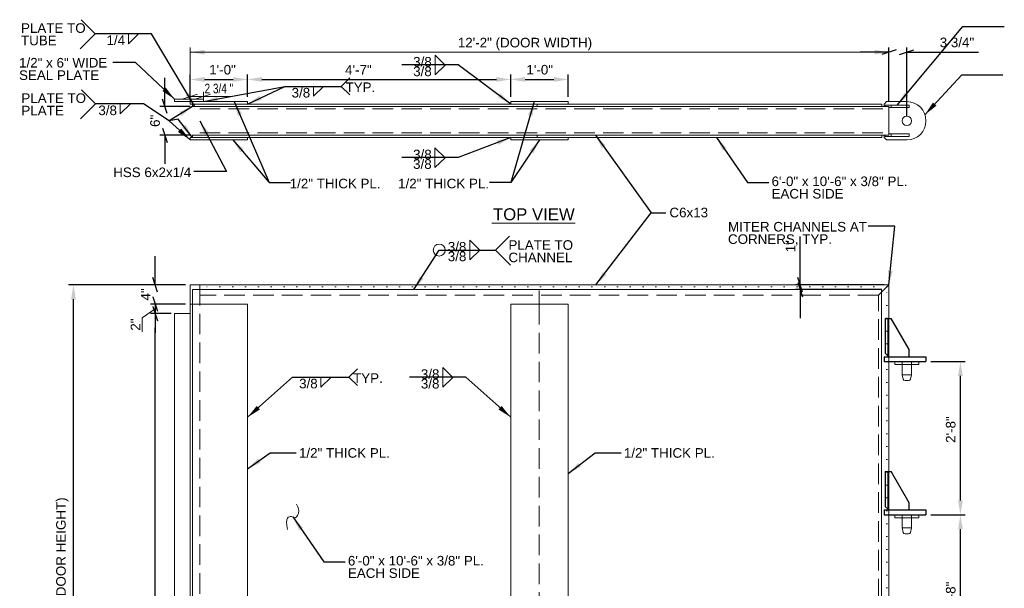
# Model space of a CAD drawing. Header units: inches. Extents: x 736 to 1194, y -283 to -11.
# Tile 2 of 5: x 736 to 942, y -132 to -13. Entities that reach past the tile are written whole.
import ezdxf
from ezdxf.enums import TextEntityAlignment as Align

# ---------------------------------------------------------------- set-up
doc = ezdxf.new("R2010")
doc.units = ezdxf.units.IN
doc.header["$LTSCALE"] = 12
doc.header["$MEASUREMENT"] = 0
doc.linetypes.add('DGN Style 1', pattern=[0.215316, 0.000358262, -0.214957])
doc.linetypes.add('DGN Style 3', pattern=[0.501567, 0.358262, -0.143305])
for name, color, linetype, lineweight in [('G-ANNO-DIM', 1, 'Continuous', 0), ('G-ANNO-TEXT', 7, 'Continuous', 0), ('S-FSTN-MISC', 12, 'Continuous', 13), ('S-STIF-TRAN', 3, 'Continuous', 30)]:
    doc.layers.add(name, color=color, linetype=linetype, lineweight=lineweight)
doc.styles.add("1 1 2 1'-0", font='arial.ttf', dxfattribs={"height": 1})
doc.styles.add("3 4 1'-0", font='arial.ttf', dxfattribs={"height": 2})
doc.dimstyles.new("3 4 1'-0", dxfattribs={"dimtxt": 2, "dimasz": 3, "dimexe": 1, "dimexo": 1, "dimgap": 1, "dimtad": 1, "dimdec": 4, "dimzin": 15, "dimdsep": 46, "dimlunit": 4, "dimtxsty": "3 4 1'-0", "dimblk": '_Oblique_0.3', "dimcen": 0.09, "dimadec": 4, "dimazin": 3, "dimtfac": 1, "dimtdec": 4, "dimtofl": 0, "dimtmove": 0, "dimatfit": 3, "dimfxl": 1, "dimfrac": 2, "dimtzin": 15, "dimarcsym": 0})

# ---------------------------------------------------------------- blocks, each defined once
blk = doc.blocks.new('*D7')
at = {"layer": 'Defpoints', "color": 0, "lineweight": 0, "transparency": 16777216}
for p in [(783.59, -25.57), (771.59, -30.21), (783.59, -30.21)]:
    blk.add_point(p, dxfattribs=at)
at = {"layer": 'G-ANNO-DIM', "color": 0, "lineweight": -2, "transparency": 16777216}
for p, q in [((771.59, -29.21), (771.59, -24.57)), ((783.59, -29.21), (783.59, -24.57)), ((774.59, -25.57), (780.59, -25.57))]:
    blk.add_line(p, q, dxfattribs=at)
at = {"layer": 'G-ANNO-DIM', "color": 0, "lineweight": 0, "transparency": 16777216}
for points in [[(774.59, -25.07), (774.59, -26.07), (771.59, -25.57)], [(780.59, -25.07), (780.59, -26.07), (783.59, -25.57)]]:
    blk.add_solid(points, dxfattribs=at)
at = {"layer": 'G-ANNO-DIM', "color": 0, "transparency": 16777216, "insert": (778.35, -23.55), "char_height": 2, "attachment_point": 5, "style": "3 4 1'-0"}
blk.add_mtext('1\'-0"', dxfattribs=at)
blk = doc.blocks.new('*D11')
at = {"layer": 'Defpoints', "color": 0, "lineweight": 0, "transparency": 16777216}
for p in [(838.59, -25.57), (783.59, -30.21), (838.59, -30.21)]:
    blk.add_point(p, dxfattribs=at)
at = {"layer": 'G-ANNO-DIM', "color": 0, "lineweight": -2, "transparency": 16777216}
for p, q in [((783.59, -29.21), (783.59, -24.57)), ((838.59, -29.21), (838.59, -24.57)), ((786.59, -25.57), (835.59, -25.57))]:
    blk.add_line(p, q, dxfattribs=at)
at = {"layer": 'G-ANNO-DIM', "color": 0, "lineweight": 0, "transparency": 16777216}
for points in [[(786.59, -25.07), (786.59, -26.07), (783.59, -25.57)], [(835.59, -25.07), (835.59, -26.07), (838.59, -25.57)]]:
    blk.add_solid(points, dxfattribs=at)
at = {"layer": 'G-ANNO-DIM', "color": 0, "transparency": 16777216, "insert": (806.74, -23.57), "char_height": 2, "attachment_point": 5, "style": "3 4 1'-0"}
blk.add_mtext('4\'-7"', dxfattribs=at)
blk = doc.blocks.new('*D10')
at = {"layer": 'Defpoints', "color": 0, "lineweight": 0, "transparency": 16777216}
for p in [(850.59, -25.57), (838.59, -30.21), (850.59, -30.21)]:
    blk.add_point(p, dxfattribs=at)
at = {"layer": 'G-ANNO-DIM', "color": 0, "lineweight": -2, "transparency": 16777216}
for p, q in [((838.59, -29.21), (838.59, -24.57)), ((850.59, -29.21), (850.59, -24.57)), ((841.59, -25.57), (847.59, -25.57))]:
    blk.add_line(p, q, dxfattribs=at)
at = {"layer": 'G-ANNO-DIM', "color": 0, "lineweight": 0, "transparency": 16777216}
for points in [[(841.59, -25.07), (841.59, -26.07), (838.59, -25.57)], [(847.59, -25.07), (847.59, -26.07), (850.59, -25.57)]]:
    blk.add_solid(points, dxfattribs=at)
at = {"layer": 'G-ANNO-DIM', "color": 0, "transparency": 16777216, "insert": (844.63, -23.55), "char_height": 2, "attachment_point": 5, "style": "3 4 1'-0"}
blk.add_mtext('1\'-0"', dxfattribs=at)
blk = doc.blocks.new('_Oblique_0.3')
at = {"color": 0, "linetype": 'ByBlock', "lineweight": -2}
for p, q in [((0, 0), (-1, 0)), ((0.5, 0.167), (-0.5, -0.167))]:
    blk.add_line(p, q, dxfattribs=at)
blk = doc.blocks.new('*D21')
at = {"layer": 'Defpoints', "color": 0, "lineweight": 0, "transparency": 16777216}
for p in [(764.29, -74.45), (768.59, -74.45), (768.59, -190.45)]:
    blk.add_point(p, dxfattribs=at)
at = {"layer": 'G-ANNO-DIM', "color": 0, "lineweight": -2, "transparency": 16777216}
for p, q in [((767.59, -74.45), (763.29, -74.45)), ((764.29, -187.45), (764.29, -77.45)), ((767.59, -190.45), (763.29, -190.45))]:
    blk.add_line(p, q, dxfattribs=at)
at = {"layer": 'G-ANNO-DIM', "color": 0, "lineweight": -2, "transparency": 16777216, "xscale": 3, "yscale": 3, "zscale": 3}
for p, rotation in [((764.29, -74.45), 90), ((764.29, -190.45), 270)]:
    blk.add_blockref('_Oblique_0.3', p, dxfattribs=dict(at, rotation=rotation))
at = {"layer": 'G-ANNO-DIM', "color": 0, "transparency": 16777216, "insert": (762.27, -137.72), "char_height": 2, "attachment_point": 5, "rotation": 90, "style": "3 4 1'-0"}
blk.add_mtext('9\'-8"', dxfattribs=at)
blk = doc.blocks.new('*D23')
at = {"layer": 'Defpoints', "color": 0, "lineweight": 0, "transparency": 16777216}
for p in [(764.29, -68.45), (771.59, -68.45), (771.59, -72.45)]:
    blk.add_point(p, dxfattribs=at)
at = {"layer": 'G-ANNO-DIM', "color": 0, "lineweight": -2, "transparency": 16777216}
for p, q in [((764.29, -65.45), (764.29, -62.45)), ((770.59, -68.45), (763.29, -68.45)), ((770.59, -72.45), (763.29, -72.45)), ((764.29, -75.45), (764.29, -78.45))]:
    blk.add_line(p, q, dxfattribs=at)
at = {"layer": 'G-ANNO-DIM', "color": 0, "lineweight": -2, "transparency": 16777216, "xscale": 3, "yscale": 3, "zscale": 3}
for p, rotation in [((764.29, -68.45), 270), ((764.29, -72.45), 90)]:
    blk.add_blockref('_Oblique_0.3', p, dxfattribs=dict(at, rotation=rotation))
at = {"layer": 'G-ANNO-DIM', "color": 0, "transparency": 16777216, "insert": (762.29, -70.45), "char_height": 2, "attachment_point": 5, "rotation": 90, "style": "3 4 1'-0"}
blk.add_mtext('4"', dxfattribs=at)
blk = doc.blocks.new('*D25')
at = {"layer": 'Defpoints', "color": 0, "lineweight": 0, "transparency": 16777216}
for p in [(766.28, -31.21), (772.59, -31.21), (772.59, -37.21)]:
    blk.add_point(p, dxfattribs=at)
at = {"layer": 'G-ANNO-DIM', "color": 0, "lineweight": -2, "transparency": 16777216}
for p, q in [((766.28, -28.21), (766.28, -25.21)), ((771.59, -31.21), (765.28, -31.21)), ((771.59, -37.21), (765.28, -37.21)), ((766.28, -40.21), (766.28, -43.21))]:
    blk.add_line(p, q, dxfattribs=at)
at = {"layer": 'G-ANNO-DIM', "color": 0, "lineweight": -2, "transparency": 16777216, "xscale": 3, "yscale": 3, "zscale": 3}
for p, rotation in [((766.28, -31.21), 270), ((766.28, -37.21), 90)]:
    blk.add_blockref('_Oblique_0.3', p, dxfattribs=dict(at, rotation=rotation))
at = {"layer": 'G-ANNO-DIM', "color": 0, "transparency": 16777216, "insert": (764.26, -34.21), "char_height": 2, "attachment_point": 5, "rotation": 90, "style": "3 4 1'-0"}
blk.add_mtext('6"', dxfattribs=at)
blk = doc.blocks.new('*D31')
at = {"layer": 'Defpoints', "color": 0, "lineweight": 0, "transparency": 16777216}
for p in [(925.34, -116.45), (932.54, -116.45), (925.34, -148.45)]:
    blk.add_point(p, dxfattribs=at)
at = {"layer": 'G-ANNO-DIM', "color": 0, "lineweight": -2, "transparency": 16777216}
for p, q in [((926.34, -116.45), (933.54, -116.45)), ((932.54, -145.45), (932.54, -119.45)), ((926.34, -148.45), (933.54, -148.45))]:
    blk.add_line(p, q, dxfattribs=at)
at = {"layer": 'G-ANNO-DIM', "color": 0, "lineweight": 0, "transparency": 16777216}
for points in [[(932.04, -119.45), (933.04, -119.45), (932.54, -116.45)], [(932.04, -145.45), (933.04, -145.45), (932.54, -148.45)]]:
    blk.add_solid(points, dxfattribs=at)
at = {"layer": 'G-ANNO-DIM', "color": 0, "transparency": 16777216, "insert": (930.52, -133.2), "char_height": 2, "attachment_point": 5, "rotation": 90, "style": "3 4 1'-0"}
blk.add_mtext('2\'-8"', dxfattribs=at)
blk = doc.blocks.new('*D33')
at = {"layer": 'Defpoints', "color": 0, "lineweight": 0, "transparency": 16777216}
for p in [(925.34, -84.45), (932.54, -84.45), (925.34, -116.45)]:
    blk.add_point(p, dxfattribs=at)
at = {"layer": 'G-ANNO-DIM', "color": 0, "lineweight": -2, "transparency": 16777216}
for p, q in [((926.34, -84.45), (933.54, -84.45)), ((932.54, -113.45), (932.54, -87.45)), ((926.34, -116.45), (933.54, -116.45))]:
    blk.add_line(p, q, dxfattribs=at)
at = {"layer": 'G-ANNO-DIM', "color": 0, "lineweight": 0, "transparency": 16777216}
for points in [[(932.04, -87.45), (933.04, -87.45), (932.54, -84.45)], [(932.04, -113.45), (933.04, -113.45), (932.54, -116.45)]]:
    blk.add_solid(points, dxfattribs=at)
at = {"layer": 'G-ANNO-DIM', "color": 0, "transparency": 16777216, "insert": (930.52, -98.67), "char_height": 2, "attachment_point": 5, "rotation": 90, "style": "3 4 1'-0"}
blk.add_mtext('2\'-8"', dxfattribs=at)
blk = doc.blocks.new('all_around')
at = {"layer": 'G-ANNO-TEXT'}
blk.add_circle((0, 0), 0.0625, dxfattribs=at)
blk = doc.blocks.new('*D86')
at = {"layer": 'Defpoints', "color": 0, "lineweight": 0, "transparency": 16777216}
for p in [(921.34, -19.88), (917.59, -31.21), (921.34, -34.21)]:
    blk.add_point(p, dxfattribs=at)
at = {"layer": 'G-ANNO-DIM', "color": 0, "lineweight": -2, "transparency": 16777216}
for p, q in [((914.59, -19.88), (911.59, -19.88)), ((917.59, -30.21), (917.59, -18.88)), ((921.34, -33.21), (921.34, -18.88)), ((924.34, -19.88), (936.3, -19.88))]:
    blk.add_line(p, q, dxfattribs=at)
at = {"layer": 'G-ANNO-DIM', "color": 0, "lineweight": -2, "transparency": 16777216, "xscale": 3, "yscale": 3, "zscale": 3}
blk.add_blockref('_Oblique_0.3', (917.59, -19.88), dxfattribs=at)
at = {"layer": 'G-ANNO-DIM', "color": 0, "lineweight": -2, "transparency": 16777216, "xscale": 3, "yscale": 3, "zscale": 3, "rotation": 180}
blk.add_blockref('_Oblique_0.3', (921.34, -19.88), dxfattribs=at)
at = {"layer": 'G-ANNO-DIM', "color": 0, "transparency": 16777216, "insert": (931.82, -17.85), "char_height": 2, "attachment_point": 5, "style": "3 4 1'-0"}
blk.add_mtext('3 3/4"', dxfattribs=at)
blk = doc.blocks.new('*D90')
at = {"layer": 'Defpoints', "color": 0, "lineweight": 0, "transparency": 16777216}
for p in [(747.2, -68.45), (771.59, -68.45), (771.59, -196.45)]:
    blk.add_point(p, dxfattribs=at)
at = {"layer": 'G-ANNO-DIM', "color": 0, "lineweight": -2, "transparency": 16777216}
for p, q in [((770.59, -68.45), (746.2, -68.45)), ((747.2, -193.45), (747.2, -71.45)), ((770.59, -196.45), (746.2, -196.45))]:
    blk.add_line(p, q, dxfattribs=at)
at = {"layer": 'G-ANNO-DIM', "color": 0, "lineweight": 0, "transparency": 16777216}
for points in [[(746.7, -71.45), (747.7, -71.45), (747.2, -68.45)], [(746.7, -193.45), (747.7, -193.45), (747.2, -196.45)]]:
    blk.add_solid(points, dxfattribs=at)
at = {"layer": 'G-ANNO-DIM', "color": 0, "transparency": 16777216, "insert": (744.89, -127.55), "char_height": 2, "attachment_point": 5, "rotation": 90, "style": "3 4 1'-0"}
blk.add_mtext('10\'-8" (DOOR HEIGHT)', dxfattribs=at)
blk = doc.blocks.new('*D98')
at = {"layer": 'Defpoints', "color": 0, "lineweight": 0, "transparency": 16777216}
for p in [(899.07, -68.45), (917.11, -69.43), (917.59, -68.45)]:
    blk.add_point(p, dxfattribs=at)
at = {"layer": 'G-ANNO-DIM', "color": 0, "lineweight": -2, "transparency": 16777216}
for p, q in [((899.07, -65.45), (899.07, -58.34)), ((916.59, -68.45), (898.07, -68.45)), ((916.11, -69.43), (898.07, -69.43)), ((899.07, -72.43), (899.07, -75.43))]:
    blk.add_line(p, q, dxfattribs=at)
at = {"layer": 'G-ANNO-DIM', "color": 0, "lineweight": -2, "transparency": 16777216, "xscale": 3, "yscale": 3, "zscale": 3}
for p, rotation in [((899.07, -68.45), 270), ((899.07, -69.43), 90)]:
    blk.add_blockref('_Oblique_0.3', p, dxfattribs=dict(at, rotation=rotation))
at = {"layer": 'G-ANNO-DIM', "color": 0, "transparency": 16777216, "insert": (897.06, -60.4), "char_height": 2, "attachment_point": 5, "rotation": 90, "style": "3 4 1'-0"}
blk.add_mtext('1"', dxfattribs=at)

msp = doc.modelspace()

# ---------------------------------------------------------------- linework, layer by layer
at = {"layer": 'G-ANNO-DIM'}
for p, q in [((771.59449, -30.70536), (771.59449, -18.88032)), ((917.59401, -19.88032), (771.59449, -19.88032)), ((917.59401, -30.20508), (917.59401, -18.88032)), ((770.09401, -29.62691), (773.09401, -28.62691)), ((771.59401, -29.20508), (771.59401, -28.12691)), ((775.84401, -28.62691), (772.84401, -29.62691)), ((774.34401, -29.5296), (774.34401, -28.12691)), ((774.34401, -29.12691), (771.59401, -29.12691)), ((780.2681, -29.12691), (774.34401, -29.12691)), ((763.78971, -70.9527), (764.78971, -73.9527)), ((770.59401, -72.4527), (763.28971, -72.4527)), ((764.78971, -75.9527), (763.78971, -72.9527)), ((764.28971, -74.4527), (764.28971, -72.4527)), ((767.59401, -74.4527), (763.28971, -74.4527)), ((764.28971, -74.16779), (764.28971, -74.4527))]:
    msp.add_line(p, q, dxfattribs=at)
at = {"layer": 'G-ANNO-DIM', "flags": 128}
msp.add_lwpolyline([(764.28971, -73.4527), (761.53734, -75.33092), (761.53734, -78.23761)], dxfattribs=at)
at = {"layer": 'G-ANNO-DIM'}
msp.add_solid([(774.59449, -20.38032), (771.59449, -19.88032), (774.59449, -19.38032)], dxfattribs=at)
at = {"layer": 'G-ANNO-DIM', "extrusion": (0, 0, -1)}
msp.add_solid([(-914.59401, -19.38032), (-917.59401, -19.88032), (-914.59401, -20.38032)], dxfattribs=at)
at = {"layer": 'G-ANNO-TEXT'}
for p, q in [((751.75681, -16.03225), (748.8238, -13.09924)), ((751.75681, -16.03225), (748.61466, -19.1744)), ((758.67901, -18.12962), (760.78648, -16.06096)), ((758.67901, -16.06469), (758.67901, -18.12962)), ((822.76076, -20.4929), (824.86824, -22.56156)), ((822.76076, -22.55783), (822.76076, -20.4929)), ((822.76076, -24.63021), (824.86824, -22.56156)), ((822.76076, -22.56529), (822.76076, -24.63021)), ((803.15643, -27.01301), (804.9818, -25.26056)), ((751.83675, -30.66663), (748.90374, -27.73362)), ((797.36178, -29.08166), (799.46925, -27.01301)), ((797.36178, -27.01674), (797.36178, -29.08166)), ((803.15643, -27.01301), (804.9818, -28.76545)), ((751.83675, -30.66663), (748.6946, -33.80878)), ((756.98371, -32.764), (759.09118, -30.69535)), ((756.98371, -30.69908), (756.98371, -32.764)), ((844.09401, -31.20508), (844.09401, -30.70508)), ((917.12434, -30.20508), (916.59401, -30.73541)), ((916.59401, -31.20508), (916.59401, -30.73541)), ((917.12434, -30.20508), (921.34401, -30.20508)), ((772.59401, -31.20508), (917.59401, -31.20508)), ((916.59401, -31.20508), (917.59401, -31.20508)), ((921.84401, -30.95508), (916.84401, -30.95508)), ((917.59401, -37.20508), (917.59401, -31.20508)), ((917.59401, -31.45508), (917.59401, -31.20508)), ((921.84401, -31.45508), (917.59401, -31.45508)), ((918.09401, -30.95508), (918.09401, -31.45508)), ((921.84401, -30.95508), (921.84401, -31.45508)), ((921.84401, -36.95508), (917.59401, -36.95508)), ((918.09401, -37.45508), (918.09401, -36.95508)), ((921.84401, -37.45508), (921.84401, -36.95508)), ((772.59401, -37.20508), (917.59401, -37.20508)), ((844.09401, -37.20508), (844.09401, -37.70508)), ((916.59401, -37.20508), (916.59401, -37.67475)), ((917.12434, -38.20508), (916.59401, -37.67475)), ((921.84401, -37.45508), (916.84401, -37.45508)), ((917.12434, -38.20508), (921.34401, -38.20508)), ((822.74771, -39.84826), (824.85518, -41.91692)), ((822.74771, -41.91319), (822.74771, -39.84826)), ((822.74771, -43.98557), (824.85518, -41.91692)), ((822.74771, -41.92065), (822.74771, -43.98557)), ((834.59887, -55.54551), (852.07383, -55.54551)), ((829.99769, -61.18635), (829.99769, -59.12142)), ((829.99769, -59.12142), (832.10516, -61.19008)), ((835.39115, -61.19381), (838.32417, -58.2608)), ((829.99769, -63.25873), (832.10516, -61.19008)), ((829.99769, -61.19381), (829.99769, -63.25873)), ((835.39115, -61.19381), (838.53331, -64.33596)), ((917.59401, -68.4527), (771.59401, -68.4527)), ((771.59401, -68.4527), (771.59401, -196.4527)), ((772.07651, -69.4252), (916.07651, -69.4252)), ((772.07651, -69.4252), (772.07651, -195.4802)), ((844.51401, -69.6127), (844.51401, -72.4527)), ((917.59401, -68.4527), (915.43401, -70.6127)), ((917.59401, -68.4527), (915.43401, -70.6127)), ((916.07651, -69.4252), (916.07651, -195.4802)), ((917.59401, -196.4527), (917.59401, -68.4527)), ((917.30112, -83.4527), (921.59401, -83.4527)), ((917.59401, -83.4527), (921.59401, -83.4527)), ((804.72298, -87.73637), (806.54835, -85.98393)), ((824.36974, -85.69643), (826.47721, -87.76508)), ((824.36974, -87.76135), (824.36974, -85.69643)), ((798.92833, -89.80502), (801.0358, -87.73637)), ((798.92833, -87.7401), (798.92833, -89.80502)), ((804.72298, -87.73637), (806.54835, -89.48881)), ((824.36974, -89.83374), (826.47721, -87.76508)), ((824.36974, -87.76882), (824.36974, -89.83374)), ((917.30112, -115.4527), (921.59401, -115.4527)), ((917.59401, -115.4527), (921.59401, -115.4527))]:
    msp.add_line(p, q, dxfattribs=at)
at = {"layer": 'G-ANNO-TEXT', "linetype": 'DGN Style 3'}
for p, q in [((773.34401, -31.70508), (773.34449, -31.70508)), ((773.59401, -31.70508), (916.78632, -31.70508)), ((773.59401, -36.70508), (916.79336, -36.70508)), ((773.59401, -68.4527), (773.59401, -196.4527)), ((915.43401, -70.6127), (773.59401, -70.6127)), ((915.43401, -194.2927), (915.43401, -70.6127)), ((844.51401, -72.4527), (844.51401, -192.4527))]:
    msp.add_line(p, q, dxfattribs=at)
at = {"layer": 'G-ANNO-TEXT', "linetype": 'DGN Style 1'}
for p, q in [((917.15501, -68.8917), (773.59401, -68.8917)), ((917.15501, -196.0137), (917.15501, -68.8917))]:
    msp.add_line(p, q, dxfattribs=at)
at = {"layer": 'G-ANNO-TEXT', "flags": 128}
for points in [[(917.59401, -31.20508), (917.59401, -37.20508), (916.59401, -37.20508)], [(917.59401, -31.20508), (916.84401, -31.20508), (916.84401, -30.95508)], [(917.59401, -37.20508), (916.84401, -37.20508), (916.84401, -37.45508)], [(771.59401, -74.4527), (768.34401, -74.4527), (768.34401, -190.4527), (771.59401, -190.4527)]]:
    msp.add_lwpolyline(points, dxfattribs=at)
at = {"layer": 'G-ANNO-TEXT', "extrusion": (0, 0, -1)}
msp.add_circle((-921.34401, -34.20508), 1, dxfattribs=at)
msp.add_arc((-921.34401, -34.20508), 4, 90, 270, dxfattribs=at)
at = {"layer": 'G-ANNO-TEXT'}
msp.add_open_spline([(791.94439, -119.53592), (791.28307, -116.95902), (793.18231, -116.52155), (793.5077, -117.66475), (794.69352, -115.66115), (793.80912, -114.26435)], degree=3, dxfattribs=at)
for points in [[(772.09449, -31.20536), (769.27343, -32.34185), (769.79451, -33.19536)], [(771.59401, -38.20508), (769.72128, -35.80865), (769.04529, -36.54556)], [(772.09401, -37.70508), (770.66, -35.02299), (769.86764, -35.63306)], [(783.59401, -106.88552), (786.33238, -105.56213), (785.75515, -104.74555)]]:
    msp.add_solid(points, dxfattribs=at)
for points in [[(768.34401, -30.20508), (774.34401, -30.20508), (774.34401, -29.70508), (768.34401, -29.70508)], [(771.59401, -30.70508), (783.59401, -30.70508), (783.59401, -30.20508), (771.59401, -30.20508)], [(772.09401, -31.20508), (916.09401, -31.20508), (916.09401, -30.70508), (772.09401, -30.70508)], [(838.59401, -30.70508), (850.59401, -30.70508), (850.59401, -30.20508), (838.59401, -30.20508)], [(771.59401, -38.20508), (783.59401, -38.20508), (783.59401, -37.70508), (771.59401, -37.70508)], [(772.09401, -37.70508), (916.09401, -37.70508), (916.09401, -37.20508), (772.09401, -37.20508)], [(838.59401, -38.20508), (850.59401, -38.20508), (850.59401, -37.70508), (838.59401, -37.70508)], [(771.59401, -72.4527), (783.59401, -72.4527), (783.59401, -192.4527), (771.59401, -192.4527)], [(838.57651, -72.4527), (850.57651, -72.4527), (850.57651, -192.4527), (838.57651, -192.4527)]]:
    msp.add_3dface(points, dxfattribs=at)
at = {"layer": 'S-FSTN-MISC'}
for p, q in [((920.34401, -84.4527), (920.34401, -87.2027)), ((922.34401, -87.2027), (920.34401, -87.2027)), ((920.34401, -87.2027), (920.60447, -88.17476)), ((921.72133, -88.4527), (920.9667, -88.4527)), ((922.34401, -87.2027), (922.08355, -88.17476)), ((920.34401, -116.4527), (920.34401, -119.2027)), ((922.34401, -119.2027), (920.34401, -119.2027)), ((920.34401, -119.2027), (920.60447, -120.17476)), ((922.34401, -119.2027), (922.08355, -120.17476)), ((921.72133, -120.4527), (920.9667, -120.4527))]:
    msp.add_line(p, q, dxfattribs=at)
at = {"layer": 'S-FSTN-MISC', "flags": 128}
for points in [[(920.34401, -84.4527), (922.34401, -84.4527), (922.34401, -87.2027)], [(920.34401, -116.4527), (922.34401, -116.4527), (922.34401, -119.2027)]]:
    msp.add_lwpolyline(points, dxfattribs=at)
at = {"layer": 'S-FSTN-MISC', "extrusion": (0, 0, -1)}
for centre, start, end in [((-920.9667, -88.0777), 270, 345), ((-921.72133, -88.0777), 195, 270), ((-920.9667, -120.0777), 270, 345), ((-921.72133, -120.0777), 195, 270)]:
    msp.add_arc(centre, 0.375, start, end, dxfattribs=at)
at = {"layer": 'S-FSTN-MISC'}
for points in [[(918.84401, -84.4527), (923.84401, -84.4527), (923.84401, -85.0777), (918.84401, -85.0777)], [(918.84401, -116.4527), (923.84401, -116.4527), (923.84401, -117.0777), (918.84401, -117.0777)]]:
    msp.add_3dface(points, dxfattribs=at)
at = {"layer": 'S-STIF-TRAN'}
for p, q in [((916.84401, -75.4527), (918.09401, -75.4527)), ((916.84401, -75.4527), (916.84401, -82.74559)), ((917.34401, -75.4527), (917.34401, -83.24559)), ((921.84401, -81.9527), (918.09401, -75.4527)), ((921.84401, -83.4527), (921.84401, -81.9527)), ((916.59401, -83.4527), (916.59401, -84.4527)), ((916.59401, -83.4527), (925.34401, -83.4527)), ((917.55112, -83.4527), (916.84401, -82.74559)), ((925.34401, -83.4527), (925.34401, -84.4527)), ((916.59401, -84.4527), (925.34401, -84.4527)), ((916.84401, -107.4527), (918.09401, -107.4527)), ((916.84401, -107.4527), (916.84401, -114.74559)), ((917.34401, -107.4527), (917.34401, -115.24559)), ((921.84401, -113.9527), (918.09401, -107.4527)), ((917.55112, -115.4527), (916.84401, -114.74559)), ((921.84401, -115.4527), (921.84401, -113.9527)), ((916.59401, -115.4527), (916.59401, -116.4527)), ((916.59401, -115.4527), (925.34401, -115.4527)), ((916.59401, -116.4527), (925.34401, -116.4527)), ((925.34401, -115.4527), (925.34401, -116.4527))]:
    msp.add_line(p, q, dxfattribs=at)

# ---------------------------------------------------------------- block references
at = {"layer": 'G-ANNO-TEXT', "xscale": 20, "yscale": 20, "zscale": 20}
msp.add_blockref('all_around', (823.63101, -61.19381), dxfattribs=at)

# ---------------------------------------------------------------- texts
at = {"layer": 'G-ANNO-DIM', "color": 7, "linetype": 'Continuous', "style": "3 4 1'-0"}
msp.add_text('12\'-2" (DOOR WIDTH)', height=2, dxfattribs=at).set_placement((841.55053, -17.88032), align=Align.MIDDLE_CENTER)
at = {"layer": 'G-ANNO-DIM', "color": 7, "linetype": 'Continuous', "style": "3 4 1'-0", "width": 0.75}
msp.add_text('2 3/4 "', height=2, dxfattribs=at).set_placement((777.5894, -27.46585), align=Align.MIDDLE_CENTER)
at = {"layer": 'G-ANNO-DIM', "color": 7, "linetype": 'Continuous', "style": "3 4 1'-0"}
msp.add_text('2"', height=2, rotation=90, dxfattribs=at).set_placement((760.15512, -76.74849), align=Align.MIDDLE_CENTER)
at = {"layer": 'G-ANNO-TEXT', "color": 7, "char_height": 2, "style": "3 4 1'-0"}
for s, insert, attachment_point, line_spacing_factor in [('PLATE TO\\PTUBE', (736.24395, -13.8451), 1, 0.776524), ('1/4', (754.10442, -16.38509), 1, 0.6), ('3/8', (818.18617, -22.9041), 7, 0.6), ('1/2" x 6" WIDE\\PSEAL PLATE', (735.83622, -21.08032), 1, 0.776524), ('3/8', (818.18617, -22.88569), 1, 0.6), ('TYP.', (810.26704, -26.2005), 3, 0.6), ('PLATE TO\\PPLATE', (736.32389, -28.47948), 1, 0.776524), ('3/8', (792.78719, -27.33714), 1, 0.6), ('3/8', (752.40912, -31.01948), 1, 0.6), ('3/8', (818.17312, -42.25945), 7, 0.6), ('3/8', (818.17312, -42.24105), 1, 0.6), ('HSS 6x2x1/4', (755.50776, -43.95978), 1, 0.6), ('1/2" THICK PL.', (811.38728, -46.30008), 3, 0.6), ('1/2" THICK PL.', (815.04111, -46.30008), 1, 0.6), ('\\H1.25x;TOP VIEW', (834.86785, -52.47056), 1, 0.75), ('C6x13', (871.73918, -52.35304), 1, 0.6), ('MITER CHANNELS AT\\PCORNERS, TYP.', (883.97858, -55.31668), 1, 0.776524), ('3/8', (825.4231, -61.53261), 7, 0.6), ('PLATE TO\\PCHANNEL', (838.09857, -59.13541), 1, 0.776524), ('3/8', (825.4231, -61.51421), 1, 0.6), ('3/8', (819.79515, -88.10762), 7, 0.6), ('3/8', (794.35374, -88.0605), 1, 0.6), ('TYP.', (811.83359, -86.92386), 3, 0.6), ('3/8', (819.79515, -88.08921), 1, 0.6), ('1/2" THICK PL.', (794.32282, -102.54571), 1, 0.6), ('1/2" THICK PL.', (862.21838, -102.54571), 1, 0.6)]:
    msp.add_mtext(s, dxfattribs=dict(at, insert=insert, attachment_point=attachment_point, line_spacing_factor=line_spacing_factor))
at = {"layer": 'G-ANNO-TEXT', "color": 7, "linetype": 'Continuous', "lineweight": 0, "char_height": 2, "attachment_point": 1, "line_spacing_factor": 0.776524, "style": "1 1 2 1'-0"}
for insert in [(893.0736, -45.83739), (804.54866, -125.04175)]:
    msp.add_mtext('6\'-0" x 10\'-6" x 3/8" PL.\\PEACH SIDE', dxfattribs=dict(at, insert=insert))

# ---------------------------------------------------------------- dimensions: what is measured, and where the dimension line sits
at = {"layer": 'G-ANNO-DIM'}
for base, p1, p2, picture, middle in [((921.34401, -19.88032), (917.59401, -31.20508), (921.34401, -34.20508), '*D86', (931.82287, -19.88032)), ((783.59401, -25.56742), (771.59401, -30.20508), (783.59401, -30.20508), '*D7', (778.3519, -25.56742)), ((838.59401, -25.56742), (783.59401, -30.20508), (838.59401, -30.20508), '*D11', (806.74365, -25.56742)), ((850.59401, -25.56742), (838.59401, -30.20508), (850.59401, -30.20508), '*D10', (844.63368, -25.56742))]:
    dim = msp.add_linear_dim(base=base, p1=p1, p2=p2, dimstyle="3 4 1'-0", dxfattribs=at)
    dim.commit()
    dim.dimension.update_dxf_attribs({"geometry": picture, "text_midpoint": middle, "dimtype": 160})
for base, p1, p2, picture, middle in [((766.2816, -31.20508), (772.59401, -37.20508), (772.59401, -31.20508), '*D25', (766.2816, -34.20508)), ((899.06547, -68.4527), (917.11151, -69.4252), (917.59401, -68.4527), '*D98', (899.06547, -60.39745)), ((764.28971, -68.4527), (771.59401, -72.4527), (771.59401, -68.4527), '*D23', (764.28971, -70.4527)), ((764.28971, -74.4527), (768.59401, -190.4527), (768.59401, -74.4527), '*D21', (764.28971, -137.71564)), ((932.54395, -84.4527), (925.34401, -116.4527), (925.34401, -84.4527), '*D33', (932.54395, -98.67224)), ((932.54395, -116.4527), (925.34401, -148.4527), (925.34401, -116.4527), '*D31', (932.54395, -133.19931))]:
    dim = msp.add_linear_dim(base=base, p1=p1, p2=p2, angle=90, dimstyle="3 4 1'-0", dxfattribs=at)
    dim.commit()
    dim.dimension.update_dxf_attribs({"geometry": picture, "text_midpoint": middle, "dimtype": 160})
dim = msp.add_linear_dim(base=(747.19913, -68.4527), p1=(771.59401, -196.4527), p2=(771.59401, -68.4527), angle=90, text='<> (DOOR HEIGHT)', dimstyle="3 4 1'-0", dxfattribs=at)
dim.commit()
dim.dimension.update_dxf_attribs({"geometry": '*D90', "text_midpoint": (747.19913, -127.55454), "dimtype": 160})

# ---------------------------------------------------------------- leaders
at = {"layer": 'G-ANNO-TEXT'}
for points in [[(772.59401, -31.20508), (763.52649, -16.03225), (751.75681, -16.03225)], [(919.34401, -30.95508), (933.07999, -14.49082), (941.7127, -14.49082)], [(768.34354, -29.70481), (760.16316, -21.99949), (755.4297, -21.99949)], [(838.59401, -30.70508), (827.60824, -22.53284), (815.83856, -22.53284)], [(925.13506, -32.92916), (932.80287, -24.58218), (941.43558, -24.58218)], [(774.34401, -30.20508), (791.38675, -27.01301)], [(783.59401, -30.70508), (791.38675, -27.01301), (803.15643, -27.01301)], [(771.59401, -38.20508), (767.2126, -34.18586), (761.83119, -30.66663), (751.83675, -30.66663)], [(772.09401, -37.70508), (769.11036, -33.82991), (767.2126, -34.18586), (761.83119, -30.66663)], [(780.79741, -30.20508), (788.09184, -47.07245), (792.55497, -47.07245)], [(843.49751, -30.20508), (838.58045, -47.07245), (834.11732, -47.07245)], [(772.09449, -31.20536), (767.2126, -34.18586)], [(773.59401, -34.20508), (779.20812, -44.81814), (772.35993, -44.81814)], [(780.47105, -38.20508), (788.09184, -47.07245), (792.55497, -47.07245)], [(838.59401, -37.70508), (827.59519, -41.8882), (815.82551, -41.8882)], [(844.59401, -38.20508), (838.58045, -47.07245), (834.11732, -47.07245)], [(856.26802, -37.20508), (867.90511, -53.43259), (870.96857, -53.43259)], [(881.5851, -37.70508), (888.03348, -47.07245), (892.49661, -47.07245)], [(856.35823, -68.4527), (867.90511, -53.43259), (870.96857, -53.43259)], [(917.59401, -68.4527), (918.84876, -56.21968), (913.27306, -56.21968)], [(818.35553, -69.4252), (823.63101, -61.19381), (835.39115, -61.19381)], [(783.59401, -96.09901), (792.9533, -87.73637), (804.72298, -87.73637)], [(838.57651, -96.09901), (829.21722, -87.73637), (817.44754, -87.73637)], [(783.59401, -106.88552), (788.31584, -103.54776), (793.72837, -103.54776)], [(850.57651, -107.86107), (856.21141, -103.54776), (861.62393, -103.54776)], [(793.06015, -116.90945), (799.50853, -126.27681), (803.97166, -126.27681)]]:
    msp.add_leader(points, dimstyle="3 4 1'-0", override={"dimgap": 2}, dxfattribs=at)

doc.saveas('drawing.dxf')
